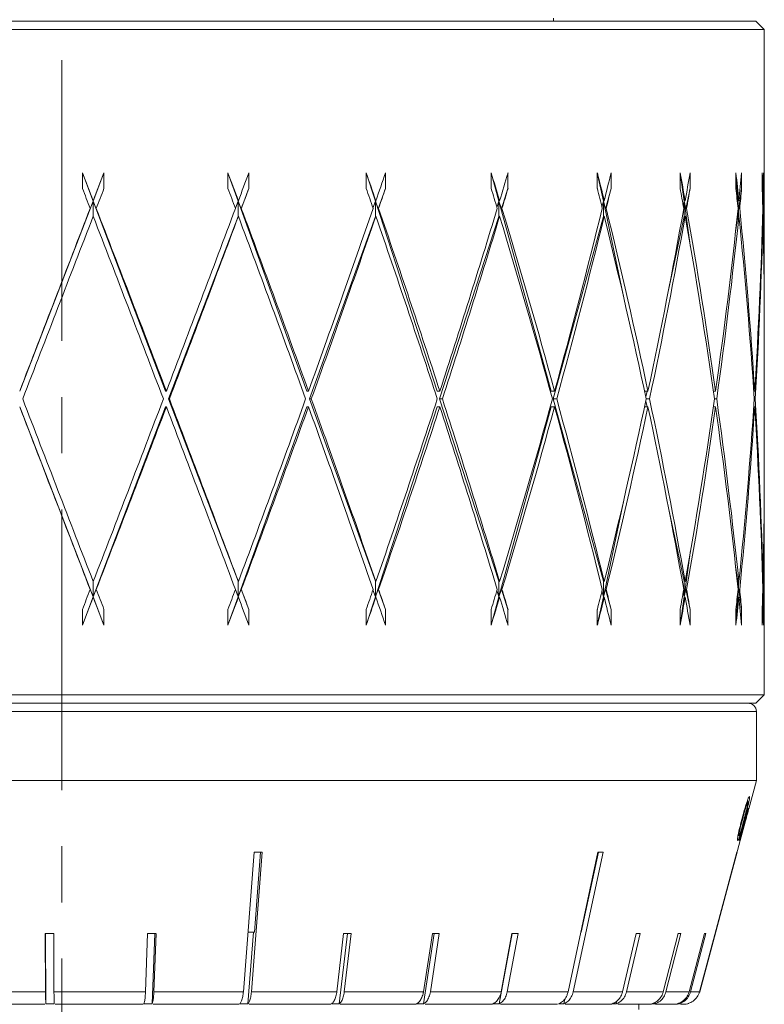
# Model space of a CAD drawing. Header units: inches. Extents: x 0.2 to 15.1, y 0.4 to 10.7.
# Tile 3 of 10: x 3.2 to 4.6, y 4.7 to 6.4. Entities that reach past the tile are written whole.
import ezdxf

# ---------------------------------------------------------------- set-up
doc = ezdxf.new("R2010")
doc.units = ezdxf.units.IN
doc.header["$MEASUREMENT"] = 0
doc.linetypes.add('CENTERX2', pattern=[0.8, 0.5, -0.1, 0.1, -0.1])
doc.layers.add('FORMAT', color=7, linetype='Continuous')

msp = doc.modelspace()

# ---------------------------------------------------------------- linework, layer by layer
at = {"color": 7, "linetype": 'Continuous', "lineweight": 15}
for p, q in [((2.0899, 6.4217), (3.3799, 6.4217)), ((3.3799, 6.4217), (4.5599, 6.4217)), ((4.1999, 6.4217), (4.1999, 6.4267)), ((4.5749, 6.4067), (4.5599, 6.4217)), ((2.0749, 6.4067), (3.3805, 6.4067)), ((3.3805, 6.4067), (4.5749, 6.4067)), ((4.5749, 5.9071), (4.5749, 6.4067)), ((3.3614, 6.1514), (3.3614, 6.1236)), ((3.3804, 6.1013), (3.3614, 6.1514)), ((3.3997, 6.1514), (3.3804, 6.1013)), ((3.3997, 6.1236), (3.3997, 6.1514)), ((3.6203, 6.1514), (3.6203, 6.1236)), ((3.6384, 6.1013), (3.6203, 6.1514)), ((3.6575, 6.1236), (3.6575, 6.1514)), ((3.8664, 6.1514), (3.8664, 6.1236)), ((3.8827, 6.1013), (3.8664, 6.1514)), ((3.9007, 6.1236), (3.9007, 6.1514)), ((4.0888, 6.1514), (4.0888, 6.1236)), ((4.1026, 6.1013), (4.0888, 6.1514)), ((4.1188, 6.1236), (4.1188, 6.1514)), ((4.2778, 6.1514), (4.2778, 6.1236)), ((4.2885, 6.1013), (4.2778, 6.1514)), ((4.3022, 6.1236), (4.3022, 6.1514)), ((4.4252, 6.1514), (4.4252, 6.1236)), ((4.4323, 6.1013), (4.4252, 6.1514)), ((4.4429, 6.1236), (4.4429, 6.1514)), ((4.5245, 6.1514), (4.5245, 6.1236)), ((4.5276, 6.1013), (4.5245, 6.1514)), ((4.5347, 6.1236), (4.5347, 6.1514)), ((4.5713, 6.1514), (4.5713, 6.1236)), ((4.5736, 6.1236), (4.5736, 6.1514)), ((3.6438, 6.0876), (3.6575, 6.1236)), ((3.8877, 6.0876), (3.9007, 6.1236)), ((4.1071, 6.0876), (4.1188, 6.1236)), ((4.2923, 6.0876), (4.3022, 6.1236)), ((4.4352, 6.0876), (4.4429, 6.1236)), ((4.5296, 6.0876), (4.5347, 6.1236)), ((4.5728, 6.1109), (4.5736, 6.1236)), ((3.3804, 6.1013), (3.2502, 5.7627)), ((3.3804, 6.1013), (3.3751, 6.0876)), ((3.3751, 6.088), (3.3751, 6.0876)), ((3.3804, 6.1013), (3.3805, 6.1019)), ((3.3804, 6.1013), (3.3804, 6.0738)), ((3.5094, 5.7627), (3.3804, 6.1013)), ((3.3804, 6.1013), (3.3858, 6.0876)), ((3.3859, 6.088), (3.3858, 6.0876)), ((3.6384, 6.1013), (3.6336, 6.0883)), ((3.6384, 6.1013), (3.6389, 6.1019)), ((3.6384, 6.1013), (3.6384, 6.0735)), ((3.7605, 5.7627), (3.6384, 6.1013)), ((3.6384, 6.1013), (3.6438, 6.0876)), ((3.6442, 6.088), (3.6438, 6.0876)), ((3.8827, 6.1013), (3.8785, 6.0888)), ((3.8827, 6.1013), (3.8836, 6.1019)), ((3.8827, 6.1013), (3.8827, 6.0735)), ((3.9926, 5.7627), (3.8827, 6.1013)), ((3.8827, 6.1013), (3.8877, 6.0876)), ((3.8885, 6.088), (3.8877, 6.0876)), ((4.1026, 6.1013), (4.0992, 6.0895)), ((4.1026, 6.1013), (4.1039, 6.1019)), ((4.1026, 6.1013), (4.1026, 6.0735)), ((4.1955, 5.7627), (4.1026, 6.1013)), ((4.1026, 6.1013), (4.1071, 6.0876)), ((4.1081, 6.088), (4.1071, 6.0876)), ((4.2885, 6.1013), (4.2861, 6.0904)), ((4.2885, 6.1013), (4.2901, 6.1019)), ((4.2885, 6.1013), (4.2885, 6.0735)), ((4.3281, 5.9147), (4.2885, 6.1013)), ((4.2885, 6.1013), (4.2923, 6.0876)), ((4.2935, 6.088), (4.2923, 6.0876)), ((4.4323, 6.1013), (4.4309, 6.0922)), ((4.4323, 6.1013), (4.4342, 6.1019)), ((4.4323, 6.1013), (4.4323, 6.0735)), ((4.4439, 6.0187), (4.4323, 6.1013)), ((4.4323, 6.1013), (4.4352, 6.0876)), ((4.4366, 6.088), (4.4352, 6.0876)), ((4.5276, 6.1013), (4.5274, 6.0968)), ((4.5276, 6.1013), (4.5297, 6.1019)), ((4.5276, 6.1013), (4.5276, 6.0941)), ((4.5276, 6.1013), (4.5296, 6.0876)), ((4.5294, 6.074), (4.5276, 6.1013)), ((4.5312, 6.088), (4.5296, 6.0876)), ((4.5719, 6.1017), (4.5726, 6.1019)), ((4.572, 6.0982), (4.5723, 6.1018)), ((4.5729, 6.088), (4.5723, 6.0878)), ((3.5147, 5.7488), (3.6384, 6.0735)), ((3.6384, 6.0735), (3.6389, 6.0741)), ((3.7656, 5.7488), (3.8827, 6.0735)), ((3.8827, 6.0735), (3.8836, 6.0741)), ((3.9971, 5.7488), (4.1026, 6.0735)), ((4.1026, 6.0735), (4.1039, 6.0741)), ((4.1993, 5.7488), (4.2885, 6.0735)), ((4.2885, 6.0735), (4.2901, 6.0741)), ((4.4044, 5.9425), (4.4323, 6.0735)), ((4.4323, 6.0735), (4.4342, 6.0741)), ((4.5238, 6.0465), (4.5276, 6.0735)), ((4.5276, 6.0819), (4.5276, 6.0735)), ((4.5276, 6.0735), (4.5297, 6.0741)), ((4.5719, 6.0739), (4.5726, 6.0741)), ((4.5749, 5.6183), (4.5749, 5.8793)), ((3.2502, 5.7627), (3.2497, 5.7627)), ((3.5094, 5.7627), (3.5108, 5.7627)), ((3.7605, 5.7627), (3.7637, 5.7627)), ((3.9926, 5.7627), (3.9975, 5.7627)), ((4.1955, 5.7627), (4.2018, 5.7627)), ((4.3619, 5.7627), (4.3679, 5.7627)), ((4.3641, 5.7525), (4.3663, 5.7627)), ((4.4844, 5.7627), (4.4883, 5.7627)), ((4.5561, 5.7627), (4.5579, 5.7627)), ((3.2502, 5.7349), (3.2497, 5.7349)), ((3.2502, 5.7349), (3.3804, 5.3963)), ((3.3804, 5.3963), (3.5094, 5.7349)), ((3.5094, 5.7349), (3.5108, 5.7349)), ((3.6384, 5.4241), (3.5147, 5.7488)), ((3.5147, 5.7488), (3.5161, 5.7488)), ((3.6384, 5.3963), (3.7605, 5.7349)), ((3.7605, 5.7349), (3.7637, 5.7349)), ((3.8827, 5.4241), (3.7656, 5.7488)), ((3.7656, 5.7488), (3.7687, 5.7488)), ((3.8827, 5.3963), (3.9926, 5.7349)), ((3.9926, 5.7349), (3.9975, 5.7349)), ((4.1026, 5.4241), (3.9971, 5.7488)), ((3.9971, 5.7488), (4.002, 5.7488)), ((4.1026, 5.3963), (4.1955, 5.7349)), ((4.1955, 5.7349), (4.2018, 5.7349)), ((4.2885, 5.4241), (4.1993, 5.7488)), ((4.1993, 5.7488), (4.2056, 5.7488)), ((4.3619, 5.7349), (4.3679, 5.7349)), ((4.3663, 5.7349), (4.3641, 5.7451)), ((4.3649, 5.7488), (4.3708, 5.7488)), ((4.4844, 5.7349), (4.4883, 5.7349)), ((4.4864, 5.7488), (4.4903, 5.7488)), ((4.5561, 5.7349), (4.5579, 5.7349)), ((4.557, 5.7488), (4.5588, 5.7488)), ((4.2885, 5.3963), (4.3281, 5.5829)), ((4.5749, 5.222), (4.5749, 5.5905)), ((4.4323, 5.4241), (4.4044, 5.5551)), ((4.4323, 5.3963), (4.4439, 5.4789)), ((4.5276, 5.4241), (4.5238, 5.4511)), ((3.3804, 5.4238), (3.3804, 5.3963)), ((3.6384, 5.4241), (3.6384, 5.3963)), ((3.6389, 5.4235), (3.6384, 5.4241)), ((3.8827, 5.4241), (3.8827, 5.3963)), ((3.8836, 5.4235), (3.8827, 5.4241)), ((4.1026, 5.4241), (4.1026, 5.3963)), ((4.1039, 5.4235), (4.1026, 5.4241)), ((4.2885, 5.4241), (4.2885, 5.3963)), ((4.2901, 5.4235), (4.2885, 5.4241)), ((4.4323, 5.4241), (4.4323, 5.3963)), ((4.4342, 5.4235), (4.4323, 5.4241)), ((4.5276, 5.4241), (4.5276, 5.4157)), ((4.5297, 5.4235), (4.5276, 5.4241)), ((4.5276, 5.3963), (4.5294, 5.4236)), ((4.5726, 5.4235), (4.5719, 5.4237)), ((3.3751, 5.41), (3.3804, 5.3963)), ((3.3751, 5.41), (3.3751, 5.4096)), ((3.3858, 5.41), (3.3804, 5.3963)), ((3.3858, 5.41), (3.3859, 5.4096)), ((3.6336, 5.4093), (3.6384, 5.3963)), ((3.6438, 5.41), (3.6384, 5.3963)), ((3.6438, 5.41), (3.6442, 5.4096)), ((3.6575, 5.374), (3.6438, 5.41)), ((3.8785, 5.4088), (3.8827, 5.3963)), ((3.8877, 5.41), (3.8827, 5.3963)), ((3.9007, 5.374), (3.8877, 5.41)), ((3.8877, 5.41), (3.8885, 5.4096)), ((4.0992, 5.4081), (4.1026, 5.3963)), ((4.1071, 5.41), (4.1026, 5.3963)), ((4.1188, 5.374), (4.1071, 5.41)), ((4.1071, 5.41), (4.1081, 5.4096)), ((4.2861, 5.4072), (4.2885, 5.3963)), ((4.2923, 5.41), (4.2885, 5.3963)), ((4.2923, 5.41), (4.2935, 5.4096)), ((4.3022, 5.374), (4.2923, 5.41)), ((4.4309, 5.4055), (4.4323, 5.3963)), ((4.4352, 5.41), (4.4323, 5.3963)), ((4.4429, 5.374), (4.4352, 5.41)), ((4.4352, 5.41), (4.4366, 5.4096)), ((4.5296, 5.41), (4.5276, 5.3963)), ((4.5276, 5.4035), (4.5276, 5.3963)), ((4.5296, 5.41), (4.5312, 5.4096)), ((4.5347, 5.374), (4.5296, 5.41)), ((4.5723, 5.4098), (4.5729, 5.4096)), ((3.3614, 5.3462), (3.3804, 5.3963)), ((3.3805, 5.3957), (3.3804, 5.3963)), ((3.3804, 5.3963), (3.3997, 5.3462)), ((3.6203, 5.3462), (3.6384, 5.3963)), ((3.6389, 5.3957), (3.6384, 5.3963)), ((3.8664, 5.3462), (3.8827, 5.3963)), ((3.8836, 5.3957), (3.8827, 5.3963)), ((4.0888, 5.3462), (4.1026, 5.3963)), ((4.1039, 5.3957), (4.1026, 5.3963)), ((4.2778, 5.3462), (4.2885, 5.3963)), ((4.2901, 5.3957), (4.2885, 5.3963)), ((4.4252, 5.3462), (4.4323, 5.3963)), ((4.4342, 5.3957), (4.4323, 5.3963)), ((4.5245, 5.3462), (4.5276, 5.3963)), ((4.5274, 5.4008), (4.5276, 5.3963)), ((4.5297, 5.3957), (4.5276, 5.3963)), ((4.5726, 5.3957), (4.5719, 5.3959)), ((4.5723, 5.3958), (4.572, 5.3994)), ((4.5736, 5.374), (4.5728, 5.3867)), ((3.3614, 5.374), (3.3614, 5.3462)), ((3.3997, 5.3462), (3.3997, 5.374)), ((3.6203, 5.374), (3.6203, 5.3462)), ((3.6575, 5.3462), (3.6575, 5.374)), ((3.8664, 5.374), (3.8664, 5.3462)), ((3.9007, 5.3462), (3.9007, 5.374)), ((4.0888, 5.374), (4.0888, 5.3462)), ((4.1188, 5.3462), (4.1188, 5.374)), ((4.2778, 5.374), (4.2778, 5.3462)), ((4.3022, 5.3462), (4.3022, 5.374)), ((4.4252, 5.374), (4.4252, 5.3462)), ((4.4429, 5.3462), (4.4429, 5.374)), ((4.5245, 5.374), (4.5245, 5.3462)), ((4.5347, 5.3462), (4.5347, 5.374)), ((4.5713, 5.374), (4.5713, 5.3462)), ((4.5736, 5.3462), (4.5736, 5.374)), ((2.0749, 5.222), (3.3805, 5.222)), ((3.3805, 5.222), (4.5749, 5.222)), ((4.5599, 5.207), (4.5749, 5.222)), ((2.0889, 5.192), (4.5607, 5.192)), ((2.0899, 5.207), (3.3799, 5.207)), ((3.3799, 5.207), (4.5599, 5.207)), ((4.5607, 5.192), (4.5609, 5.192)), ((4.5609, 5.0695), (4.5609, 5.192)), ((2.0889, 5.0695), (4.5607, 5.0695)), ((4.5473, 5.0187), (4.5609, 5.0695)), ((4.5607, 5.0695), (4.5609, 5.0695)), ((4.5437, 5.0105), (4.5461, 5.0193)), ((4.5415, 4.9987), (4.5318, 4.9626)), ((4.5417, 4.9977), (4.5323, 4.9627)), ((4.5432, 5.0106), (4.5437, 5.0105)), ((4.5309, 4.9627), (4.5386, 4.9916)), ((4.5407, 4.9949), (4.532, 4.9626)), ((4.5381, 4.9917), (4.5386, 4.9916)), ((4.5404, 4.9949), (4.5407, 4.9949)), ((4.46, 4.693), (4.5323, 4.9627)), ((4.5289, 4.9715), (4.5299, 4.9713)), ((4.5304, 4.9629), (4.5309, 4.9627)), ((4.5318, 4.9627), (4.532, 4.9626)), ((3.6478, 4.693), (3.6672, 4.9416)), ((3.6815, 4.9416), (3.6621, 4.693)), ((3.6674, 4.7993), (3.6785, 4.9416)), ((4.2258, 4.693), (4.2789, 4.9416)), ((4.288, 4.9416), (4.2348, 4.693)), ((4.2493, 4.7993), (4.2797, 4.9416)), ((4.4596, 4.693), (4.5262, 4.9416)), ((4.5265, 4.9416), (4.4599, 4.693)), ((3.2957, 4.693), (3.2952, 4.7967)), ((3.2955, 4.7967), (3.2961, 4.6718)), ((3.3102, 4.7967), (3.3107, 4.693)), ((3.4736, 4.693), (3.4774, 4.7967)), ((3.4855, 4.6718), (3.4901, 4.7967)), ((3.4923, 4.7967), (3.4884, 4.693)), ((3.656, 4.6718), (3.6659, 4.7993)), ((3.6674, 4.7993), (3.6561, 4.7993)), ((3.8141, 4.693), (3.8262, 4.7967)), ((3.8183, 4.6718), (3.8329, 4.7967)), ((3.8397, 4.7967), (3.8275, 4.693)), ((3.9683, 4.693), (3.9842, 4.7967)), ((3.9685, 4.6718), (3.9876, 4.7967)), ((3.9965, 4.7967), (3.9806, 4.693)), ((4.1028, 4.6718), (4.126, 4.7967)), ((4.1066, 4.693), (4.1259, 4.7967)), ((4.1367, 4.7967), (4.1175, 4.693)), ((4.2493, 4.7993), (4.2485, 4.7993)), ((4.3227, 4.693), (4.3472, 4.7967)), ((4.3543, 4.7967), (4.3298, 4.693)), ((4.3951, 4.693), (4.4214, 4.7967)), ((4.4263, 4.7967), (4.4, 4.693)), ((4.4411, 4.693), (4.4685, 4.7967)), ((4.4711, 4.7967), (4.4437, 4.693)), ((3.1333, 4.693), (3.2957, 4.693)), ((3.3107, 4.693), (3.4736, 4.693)), ((3.4884, 4.693), (3.6478, 4.693)), ((3.6621, 4.693), (3.8141, 4.693)), ((3.8275, 4.693), (3.9683, 4.693)), ((3.9806, 4.693), (4.1066, 4.693)), ((4.1175, 4.693), (4.2258, 4.693)), ((4.2348, 4.693), (4.3227, 4.693)), ((4.3298, 4.693), (4.3951, 4.693)), ((4.4, 4.693), (4.4411, 4.693)), ((4.4437, 4.693), (4.4596, 4.693)), ((4.4598, 4.6922), (4.46, 4.693)), ((4.4599, 4.693), (4.46, 4.693)), ((3.1383, 4.6707), (3.2945, 4.6707)), ((3.2961, 4.6718), (3.3111, 4.6718)), ((3.3127, 4.6707), (3.4692, 4.6707)), ((3.4707, 4.6718), (3.4855, 4.6718)), ((3.4874, 4.6707), (3.6405, 4.6707)), ((3.6416, 4.6718), (3.656, 4.6718)), ((3.6582, 4.6707), (3.8034, 4.6707)), ((3.8048, 4.6718), (3.8183, 4.6718)), ((3.8201, 4.6707), (3.9552, 4.6707)), ((3.9561, 4.6718), (3.9685, 4.6718)), ((3.9712, 4.6707), (4.0914, 4.6707)), ((4.092, 4.6718), (4.1028, 4.6718)), ((4.1054, 4.6707), (4.2072, 4.6707)), ((4.2089, 4.6718), (4.2179, 4.6718)), ((4.2179, 4.6718), (4.2197, 4.6799)), ((4.2205, 4.6707), (4.3038, 4.6707)), ((4.304, 4.6718), (4.3111, 4.6718)), ((4.3111, 4.6718), (4.3121, 4.676)), ((4.3144, 4.6707), (4.3744, 4.6707)), ((4.3518, 4.6613), (4.3518, 4.6707)), ((4.3751, 4.6718), (4.38, 4.6718)), ((4.38, 4.6718), (4.3807, 4.6745)), ((4.3816, 4.6707), (4.4204, 4.6707)), ((4.4202, 4.6718), (4.4229, 4.6718)), ((4.4258, 4.6707), (4.4308, 4.6707)), ((4.4308, 4.6707), (4.431, 4.6707)), ((4.4385, 4.6718), (4.4387, 4.6718))]:
    msp.add_line(p, q, dxfattribs=at)
at = {"color": 7, "linetype": 'Continuous', "lineweight": 15, "flags": 128}
for points in [[(4.5456, 5.0194), (4.5322, 4.9694), (4.5304, 4.9628)], [(4.431, 4.6707), (4.4359, 4.6711), (4.4407, 4.6723)]]:
    msp.add_lwpolyline(points, dxfattribs=at)
at = {"color": 7, "linetype": 'Continuous', "lineweight": 15}
msp.add_arc((4.5459, 5.192), 0.015, 0, 90, dxfattribs=at)
for centre, major_axis, ratio, start_param, end_param in [((3.3249, 5.7627), (-1.2394, 3.2445), 0.049998, 4.798011, 4.813363), ((3.3249, 5.7627), (1.2483, 3.245), 0.020189, 1.45849, 1.473843), ((3.3249, 5.7627), (-1.1885, 3.242), 0.119428, 4.773354, 4.788706), ((3.3249, 5.7627), (1.2394, 3.2445), 0.049998, 4.836206, 4.851559), ((3.3249, 5.7627), (-1.0939, 3.2386), 0.186773, 4.754107, 4.769459), ((3.3249, 5.7627), (1.1885, 3.242), 0.119428, 4.860864, 4.876216), ((3.3249, 5.7627), (-0.9528, 3.2363), 0.250028, 4.743634, 4.758986), ((3.3249, 5.7627), (1.0939, 3.2386), 0.186773, 4.880111, 4.895463), ((3.3249, 5.7627), (-0.7622, 3.2367), 0.306097, 4.745151, 4.760503), ((3.3249, 5.7627), (0.9528, 3.2363), 0.250028, 4.890584, 4.905936), ((3.3249, 5.7627), (-0.522, 3.2399), 0.350567, 4.76069, 4.776042), ((3.3249, 5.7627), (0.7622, 3.2367), 0.306097, 4.889067, 4.904419), ((3.3249, 5.7627), (-0.2396, 3.2438), 0.378208, 4.789184, 4.804537), ((3.3249, 5.7627), (0.522, 3.2399), 0.350567, 4.873528, 4.88888), ((3.3249, 5.7627), (0.0653, 3.245), 0.384686, 4.824849, 4.840202), ((3.3249, 5.7627), (0.2396, 3.2438), 0.378208, 4.845033, 4.860386), ((3.3249, 5.7349), (-1.2394, 3.2445), 0.049998, 4.802321, 4.813363), ((3.3249, 5.7349), (1.2483, 3.245), 0.020189, 1.45849, 1.469533), ((3.3249, 5.7349), (-1.1885, 3.242), 0.119428, 4.777664, 4.788706), ((3.3249, 5.7349), (1.2394, 3.2445), 0.049998, 4.840517, 4.851559), ((3.3249, 5.7349), (-1.0939, 3.2386), 0.186773, 4.758417, 4.769459), ((3.3249, 5.7349), (1.1885, 3.242), 0.119428, 4.865174, 4.876216), ((3.3249, 5.7349), (-0.9528, 3.2363), 0.250028, 4.747944, 4.758986), ((3.3249, 5.7349), (1.0939, 3.2386), 0.186773, 4.884421, 4.895463), ((3.3249, 5.7349), (-0.7622, 3.2367), 0.306097, 4.749461, 4.760503), ((3.3249, 5.7349), (0.9528, 3.2363), 0.250028, 4.894894, 4.905936), ((3.3249, 5.7349), (-0.522, 3.2399), 0.350567, 4.765, 4.776042), ((3.3249, 5.7349), (0.7622, 3.2367), 0.306097, 4.893377, 4.904419), ((3.3249, 5.7349), (-0.2396, 3.2438), 0.378208, 4.793494, 4.804537), ((3.3249, 5.7349), (0.522, 3.2399), 0.350567, 4.877838, 4.88888), ((3.3249, 5.7349), (0.0653, 3.245), 0.384686, 4.829159, 4.840202), ((3.3249, 5.7349), (0.2396, 3.2438), 0.378208, 4.849343, 4.860386), ((3.3249, 5.7627), (1.2483, 3.245), 0.020189, 1.478153, 1.578563), ((3.3249, 5.7627), (-1.2394, 3.2445), 0.049998, 4.693291, 4.793701), ((3.3249, 5.7627), (1.2394, 3.2445), 0.049998, 4.731487, 4.831896), ((3.3249, 5.7627), (-1.1885, 3.242), 0.119428, 4.668634, 4.769043), ((3.3249, 5.7627), (1.1885, 3.242), 0.119428, 4.756144, 4.856554), ((3.3249, 5.7627), (-1.0939, 3.2386), 0.186773, 4.649387, 4.749797), ((3.3249, 5.7627), (1.0939, 3.2386), 0.186773, 4.775391, 4.875801), ((3.3249, 5.7627), (-0.9528, 3.2363), 0.250028, 4.638914, 4.739324), ((3.3249, 5.7627), (0.9528, 3.2363), 0.250028, 4.785864, 4.886274), ((3.3249, 5.7627), (-0.7622, 3.2367), 0.306097, 4.640431, 4.740841), ((3.3249, 5.7627), (0.7622, 3.2367), 0.306097, 4.784347, 4.884757), ((3.3249, 5.7627), (-0.522, 3.2399), 0.350567, 4.65597, 4.756379), ((3.3249, 5.7627), (0.522, 3.2399), 0.350567, 4.768808, 4.869218), ((3.3249, 5.7627), (-0.2396, 3.2438), 0.378208, 4.684464, 4.784874), ((3.3249, 5.7627), (0.2396, 3.2438), 0.378208, 4.740314, 4.840723), ((3.3249, 5.7627), (0.0653, 3.245), 0.384686, 4.760358, 4.820539), ((3.3249, 5.7349), (1.2483, 3.245), 0.020189, 1.473843, 1.574276), ((3.3249, 5.7349), (-1.2394, 3.2445), 0.049998, 4.697578, 4.798011), ((3.3249, 5.7349), (1.2394, 3.2445), 0.049998, 4.735773, 4.836206), ((3.3249, 5.7349), (-1.1885, 3.242), 0.119428, 4.67292, 4.773354), ((3.3249, 5.7349), (1.1885, 3.242), 0.119428, 4.760431, 4.860864), ((3.3249, 5.7349), (-1.0939, 3.2386), 0.186773, 4.653673, 4.754107), ((3.3249, 5.7349), (1.0939, 3.2386), 0.186773, 4.779678, 4.880111), ((3.3249, 5.7349), (-0.9528, 3.2363), 0.250028, 4.643201, 4.743634), ((3.3249, 5.7349), (0.9528, 3.2363), 0.250028, 4.79015, 4.890584), ((3.3249, 5.7349), (-0.7622, 3.2367), 0.306097, 4.644717, 4.745151), ((3.3249, 5.7349), (0.7622, 3.2367), 0.306097, 4.788634, 4.889067), ((3.3249, 5.7349), (-0.522, 3.2399), 0.350567, 4.660256, 4.76069), ((3.3249, 5.7349), (0.522, 3.2399), 0.350567, 4.773095, 4.873528), ((3.3249, 5.7349), (-0.2396, 3.2438), 0.378208, 4.688751, 4.789184), ((3.3249, 5.7349), (0.2396, 3.2438), 0.378208, 4.7446, 4.845033), ((3.3249, 5.7349), (0.0653, 3.245), 0.384686, 4.764649, 4.824849), ((3.3249, 5.7349), (-1.2483, 3.245), 0.020189, 1.56303, 1.66344), ((3.3249, 5.7627), (-1.2483, 3.245), 0.020189, 1.567317, 1.66775), ((3.3249, 5.7627), (1.2394, 3.2445), 0.049998, 4.626767, 4.7272), ((3.3249, 5.7349), (1.2394, 3.2445), 0.049998, 4.631077, 4.731487), ((3.3249, 5.7349), (-1.2394, 3.2445), 0.049998, 4.592882, 4.693291), ((3.3249, 5.7627), (-1.2394, 3.2445), 0.049998, 4.588572, 4.689005), ((3.3249, 5.7627), (1.1885, 3.242), 0.119428, 4.651424, 4.751858), ((3.3249, 5.7349), (1.1885, 3.242), 0.119428, 4.655735, 4.756144), ((3.3249, 5.7349), (-1.1885, 3.242), 0.119428, 4.568224, 4.668634), ((3.3249, 5.7627), (-1.1885, 3.242), 0.119428, 4.563914, 4.664347), ((3.3249, 5.7627), (1.0939, 3.2386), 0.186773, 4.670671, 4.771104), ((3.3249, 5.7349), (1.0939, 3.2386), 0.186773, 4.674981, 4.775391), ((3.3249, 5.7349), (-1.0939, 3.2386), 0.186773, 4.548977, 4.649387), ((3.3249, 5.7627), (-1.0939, 3.2386), 0.186773, 4.544667, 4.6451), ((3.3249, 5.7627), (0.9528, 3.2363), 0.250028, 4.681144, 4.781577), ((3.3249, 5.7349), (0.9528, 3.2363), 0.250028, 4.685454, 4.785864), ((3.3249, 5.7349), (-0.9528, 3.2363), 0.250028, 4.538504, 4.638914), ((3.3249, 5.7627), (-0.9528, 3.2363), 0.250028, 4.534194, 4.634627), ((3.3249, 5.7627), (0.7622, 3.2367), 0.306097, 4.679627, 4.780061), ((3.3249, 5.7349), (0.7622, 3.2367), 0.306097, 4.683937, 4.784347), ((3.3249, 5.7349), (-0.7622, 3.2367), 0.306097, 4.540021, 4.640431), ((3.3249, 5.7627), (-0.7622, 3.2367), 0.306097, 4.535711, 4.636144), ((3.3249, 5.7627), (0.522, 3.2399), 0.350567, 4.664088, 4.764522), ((3.3249, 5.7349), (0.522, 3.2399), 0.350567, 4.668398, 4.768808), ((3.3249, 5.7349), (-0.522, 3.2399), 0.350567, 4.55556, 4.65597), ((3.3249, 5.7627), (-0.522, 3.2399), 0.350567, 4.55125, 4.651683), ((3.3249, 5.7627), (0.2396, 3.2438), 0.378208, 4.635594, 4.736027), ((3.3249, 5.7349), (0.2396, 3.2438), 0.378208, 4.639904, 4.740314), ((3.3249, 5.7349), (-0.2396, 3.2438), 0.378208, 4.584055, 4.684464), ((3.3249, 5.7627), (-0.2396, 3.2438), 0.378208, 4.579745, 4.680178), ((3.3249, 5.7627), (-0.0653, 3.245), 0.384686, 4.599929, 4.660129), ((3.3249, 5.7349), (-0.0653, 3.245), 0.384686, 4.604239, 4.66442), ((3.3249, 5.7627), (1.2394, 3.2445), 0.049998, 4.611415, 4.622457), ((3.3249, 5.7627), (-1.2483, 3.245), 0.020189, 1.67206, 1.683102), ((3.3249, 5.7627), (1.1885, 3.242), 0.119428, 4.636072, 4.647114), ((3.3249, 5.7627), (-1.2394, 3.2445), 0.049998, 4.573219, 4.584261), ((3.3249, 5.7627), (1.0939, 3.2386), 0.186773, 4.655319, 4.666361), ((3.3249, 5.7627), (-1.1885, 3.242), 0.119428, 4.548562, 4.559604), ((3.3249, 5.7627), (0.9528, 3.2363), 0.250028, 4.665792, 4.676834), ((3.3249, 5.7627), (-1.0939, 3.2386), 0.186773, 4.529315, 4.540357), ((3.3249, 5.7627), (0.7622, 3.2367), 0.306097, 4.664275, 4.675317), ((3.3249, 5.7627), (-0.9528, 3.2363), 0.250028, 4.518842, 4.529884), ((3.3249, 5.7627), (0.522, 3.2399), 0.350567, 4.648736, 4.659778), ((3.3249, 5.7627), (-0.7622, 3.2367), 0.306097, 4.520359, 4.531401), ((3.3249, 5.7627), (0.2396, 3.2438), 0.378208, 4.620241, 4.631284), ((3.3249, 5.7627), (-0.522, 3.2399), 0.350567, 4.535898, 4.54694), ((3.3249, 5.7627), (-0.0653, 3.245), 0.384686, 4.584576, 4.595619), ((3.3249, 5.7627), (-0.2396, 3.2438), 0.378208, 4.564392, 4.575435), ((3.3249, 5.7349), (1.2394, 3.2445), 0.049998, 4.611415, 4.626767), ((3.3249, 5.7349), (-1.2483, 3.245), 0.020189, 1.66775, 1.683102), ((3.3249, 5.7349), (1.1885, 3.242), 0.119428, 4.636072, 4.651424), ((3.3249, 5.7349), (-1.2394, 3.2445), 0.049998, 4.573219, 4.588572), ((3.3249, 5.7349), (1.0939, 3.2386), 0.186773, 4.655319, 4.670671), ((3.3249, 5.7349), (-1.1885, 3.242), 0.119428, 4.548562, 4.563914), ((3.3249, 5.7349), (0.9528, 3.2363), 0.250028, 4.665792, 4.681144), ((3.3249, 5.7349), (-1.0939, 3.2386), 0.186773, 4.529315, 4.544667), ((3.3249, 5.7349), (0.7622, 3.2367), 0.306097, 4.664275, 4.679627), ((3.3249, 5.7349), (-0.9528, 3.2363), 0.250028, 4.518842, 4.534194), ((3.3249, 5.7349), (0.522, 3.2399), 0.350567, 4.648736, 4.664088), ((3.3249, 5.7349), (-0.7622, 3.2367), 0.306097, 4.520359, 4.535711), ((3.3249, 5.7349), (0.2396, 3.2438), 0.378208, 4.620241, 4.635594), ((3.3249, 5.7349), (-0.522, 3.2399), 0.350567, 4.535898, 4.55125), ((3.3249, 5.7349), (-0.0653, 3.245), 0.384686, 4.584576, 4.599929), ((3.3249, 5.7349), (-0.2396, 3.2438), 0.378208, 4.564392, 4.579745), ((3.2304, 5.3721), (1.3171, -0.3529), 0.004764, 6.231152, 6.238975), ((3.2315, 5.3112), (1.3008, -0.3485), 0.004764, 6.230721, 6.238643), ((3.2315, 5.3112), (1.3008, -0.3485), 0.004764, 6.256858, 6.264777), ((3.2979, 5.2885), (1.2913, -0.1082), 0.255247, 5.023736, 5.035352), ((3.2508, 5.2885), (1.2927, -0.2839), 0.154242, 5.665054, 5.67667), ((3.232, 5.2885), (1.2947, -0.3469), 0.004764, 6.259597, 6.271213), ((3.3266, 5.1324), (1.2496, 0.0069), 0.268585, 4.685742, 4.697746), ((3.3125, 5.1324), (1.2496, -0.0498), 0.265671, 4.855302, 4.867306), ((3.2856, 5.1324), (1.2497, -0.1559), 0.237922, 5.189201, 5.201204), ((3.2734, 5.1324), (1.2499, -0.2018), 0.214608, 5.351455, 5.363458), ((3.2625, 5.1324), (1.2504, -0.2417), 0.186362, 5.509973, 5.521976), ((3.2455, 5.1324), (1.2516, -0.3007), 0.119225, 5.816548, 5.828552), ((3.2399, 5.1324), (1.2522, -0.3195), 0.082164, 5.96568, 5.977684), ((3.2363, 5.1324), (1.2527, -0.3312), 0.043796, 6.113022, 6.125026)]:
    msp.add_ellipse(centre, major_axis=major_axis, ratio=ratio, start_param=start_param, end_param=end_param, dxfattribs=at)
for points, knots in [([(4.5486, 5.0407), (4.5482, 5.0405), (4.5476, 5.0401), (4.5458, 5.0359), (4.5436, 5.0296), (4.54, 5.0181), (4.5373, 5.0082), (4.5357, 5.002)], [0, 0, 0, 0, 0.187258, 0.311789, 0.436147, 0.647988, 1, 1, 1, 1]), ([(4.5399, 5.0011), (4.5411, 5.0055), (4.5435, 5.0144), (4.5462, 5.0254), (4.5481, 5.0338), (4.5489, 5.0385), (4.5489, 5.0405), (4.5487, 5.0407), (4.5486, 5.0407)], [0, 0, 0, 0, 0.251878, 0.505822, 0.643422, 0.782894, 0.928049, 1, 1, 1, 1]), ([(4.5367, 5.0018), (4.5373, 5.004), (4.5384, 5.0083), (4.5406, 5.016), (4.5424, 5.0224), (4.5436, 5.026), (4.5438, 5.0267)], [0, 0, 0, 0, 0.251314, 0.502807, 0.910506, 1, 1, 1, 1]), ([(4.5462, 5.0318), (4.5463, 5.0316), (4.5464, 5.0313), (4.5461, 5.0286), (4.5452, 5.0242), (4.5428, 5.0148), (4.5407, 5.0069), (4.5392, 5.0013)], [0, 0, 0, 0, 0.117803, 0.236622, 0.374631, 0.55506, 1, 1, 1, 1]), ([(4.547, 5.0202), (4.5469, 5.0201), (4.5467, 5.0199), (4.5459, 5.0176), (4.5449, 5.0144), (4.5441, 5.0116), (4.5437, 5.0105)], [0, 0, 0, 0, 0.252852, 0.507579, 0.792095, 1, 1, 1, 1]), ([(4.5438, 5.0267), (4.5441, 5.0275), (4.5447, 5.0293), (4.5456, 5.0313), (4.546, 5.0318), (4.5461, 5.0318), (4.5462, 5.0318)], [0, 0, 0, 0, 0.251747, 0.603809, 0.939975, 1, 1, 1, 1]), ([(4.5446, 5.0097), (4.5451, 5.0114), (4.5459, 5.0146), (4.5467, 5.018), (4.5471, 5.0199), (4.547, 5.0201), (4.547, 5.0202)], [0, 0, 0, 0, 0.283488, 0.518025, 0.752781, 1, 1, 1, 1]), ([(4.5477, 5.0202), (4.5476, 5.0201), (4.5475, 5.0198), (4.5467, 5.0171), (4.5456, 5.0134), (4.5448, 5.0105), (4.5446, 5.0097)], [0, 0, 0, 0, 0.252932, 0.507713, 0.860562, 1, 1, 1, 1]), ([(4.5449, 5.0098), (4.5453, 5.0112), (4.5461, 5.0142), (4.547, 5.0176), (4.5476, 5.0199), (4.5476, 5.0201), (4.5477, 5.0202)], [0, 0, 0, 0, 0.220443, 0.460472, 0.682022, 1, 1, 1, 1]), ([(4.5275, 4.9623), (4.5279, 4.9626), (4.5285, 4.9629), (4.5301, 4.9671), (4.5321, 4.9732), (4.5355, 4.9847), (4.5382, 4.9947), (4.5399, 5.0011)], [0, 0, 0, 0, 0.186087, 0.308348, 0.430352, 0.633476, 1, 1, 1, 1]), ([(4.5357, 5.002), (4.5349, 4.9992), (4.5334, 4.9937), (4.5309, 4.9838), (4.529, 4.9756), (4.5281, 4.971), (4.5279, 4.9701)], [0, 0, 0, 0, 0.251286, 0.502894, 0.906403, 1, 1, 1, 1]), ([(4.5299, 4.9713), (4.5298, 4.9714), (4.5296, 4.9718), (4.53, 4.9744), (4.5308, 4.9787), (4.5331, 4.9883), (4.5352, 4.9962), (4.5367, 5.0018)], [0, 0, 0, 0, 0.115173, 0.231267, 0.371208, 0.548872, 1, 1, 1, 1]), ([(4.5392, 5.0013), (4.5384, 4.9981), (4.5367, 4.992), (4.5345, 4.9839), (4.5325, 4.9773), (4.5312, 4.9735), (4.5303, 4.9715), (4.53, 4.9713), (4.5299, 4.9713)], [0, 0, 0, 0, 0.251645, 0.491431, 0.645666, 0.801776, 0.907371, 1, 1, 1, 1]), ([(4.5386, 4.9916), (4.5393, 4.9938), (4.5405, 4.9984), (4.5421, 5.0043), (4.5433, 5.0083), (4.5441, 5.0104), (4.5444, 5.0112), (4.5445, 5.0113), (4.5445, 5.0113)], [0, 0, 0, 0, 0.252642, 0.50765, 0.653676, 0.799915, 0.951665, 1, 1, 1, 1]), ([(4.5425, 5.0017), (4.5422, 5.0005), (4.5416, 4.9982), (4.5409, 4.9959), (4.5407, 4.9949)], [0, 0, 0, 0, 0.559794, 1, 1, 1, 1]), ([(4.5445, 5.0113), (4.5445, 5.0112), (4.5446, 5.011), (4.5442, 5.0094), (4.5437, 5.0072), (4.5427, 5.0035), (4.5419, 5.0005), (4.5415, 4.9987)], [0, 0, 0, 0, 0.237335, 0.368027, 0.498742, 0.70343, 1, 1, 1, 1]), ([(4.5453, 5.0113), (4.5452, 5.0111), (4.5452, 5.0109), (4.5447, 5.0091), (4.5441, 5.007), (4.5431, 5.0031), (4.5423, 5), (4.5417, 4.9977)], [0, 0, 0, 0, 0.220272, 0.37728, 0.508587, 0.639526, 1, 1, 1, 1]), ([(4.5425, 5.0017), (4.5426, 5.002), (4.543, 5.0036), (4.5438, 5.0065), (4.5446, 5.0093), (4.5452, 5.011), (4.5452, 5.0112), (4.5453, 5.0113)], [0, 0, 0, 0, 0.052522, 0.298151, 0.545325, 0.78444, 1, 1, 1, 1]), ([(4.5279, 4.9701), (4.5277, 4.9689), (4.5272, 4.9661), (4.527, 4.963), (4.5273, 4.9626), (4.5275, 4.9623)], [0, 0, 0, 0, 0.252202, 0.59627, 1, 1, 1, 1]), ([(3.2961, 4.6718), (3.2961, 4.6724), (3.296, 4.6741), (3.2959, 4.6794), (3.2958, 4.6865), (3.2957, 4.6913), (3.2957, 4.693)], [0, 0, 0, 0, 0.1897469, 0.5118277, 0.8339045, 1, 1, 1, 1]), ([(3.3107, 4.693), (3.3107, 4.6913), (3.3108, 4.6865), (3.3108, 4.6794), (3.311, 4.6741), (3.3111, 4.6724), (3.3111, 4.6718)], [0, 0, 0, 0, 0.166096, 0.488172, 0.810253, 1, 1, 1, 1]), ([(3.4707, 4.6718), (3.4711, 4.6729), (3.472, 4.6753), (3.473, 4.6825), (3.4734, 4.689), (3.4736, 4.6926), (3.4736, 4.693)], [0, 0, 0, 0, 0.317008, 0.639394, 0.961773, 1, 1, 1, 1]), ([(3.4884, 4.693), (3.4883, 4.6898), (3.488, 4.6834), (3.4869, 4.6761), (3.4861, 4.6728), (3.4856, 4.6718), (3.4855, 4.6718)], [0, 0, 0, 0, 0.3221396, 0.6445362, 0.9669375, 1, 1, 1, 1]), ([(3.6416, 4.6718), (3.6421, 4.6722), (3.6434, 4.6737), (3.6454, 4.6784), (3.6471, 4.6856), (3.6476, 4.6909), (3.6478, 4.693)], [0, 0, 0, 0, 0.14472, 0.466821, 0.788916, 1, 1, 1, 1]), ([(3.6621, 4.693), (3.6618, 4.6898), (3.6611, 4.6834), (3.659, 4.6761), (3.6571, 4.6728), (3.6561, 4.6718), (3.656, 4.6718)], [0, 0, 0, 0, 0.32214, 0.644536, 0.966938, 1, 1, 1, 1]), ([(3.8048, 4.6718), (3.8062, 4.6729), (3.8089, 4.6753), (3.8121, 4.6825), (3.8136, 4.689), (3.814, 4.6926), (3.8141, 4.693)], [0, 0, 0, 0, 0.31698, 0.639366, 0.961746, 1, 1, 1, 1]), ([(3.8275, 4.693), (3.827, 4.6898), (3.826, 4.6834), (3.8228, 4.6761), (3.82, 4.6728), (3.8184, 4.6718), (3.8183, 4.6718)], [0, 0, 0, 0, 0.32214, 0.644536, 0.966938, 1, 1, 1, 1]), ([(3.9561, 4.6718), (3.9579, 4.6729), (3.9615, 4.6753), (3.9657, 4.6825), (3.9676, 4.689), (3.9682, 4.6926), (3.9683, 4.693)], [0, 0, 0, 0, 0.316952, 0.639338, 0.961717, 1, 1, 1, 1]), ([(3.9806, 4.693), (3.9799, 4.6898), (3.9785, 4.6834), (3.9743, 4.6761), (3.9707, 4.6728), (3.9686, 4.6718), (3.9685, 4.6718)], [0, 0, 0, 0, 0.32214, 0.644536, 0.966938, 1, 1, 1, 1]), ([(4.092, 4.6718), (4.0941, 4.6729), (4.0985, 4.6753), (4.1036, 4.6825), (4.1059, 4.689), (4.1066, 4.6926), (4.1066, 4.693)], [0, 0, 0, 0, 0.316907, 0.639293, 0.961672, 1, 1, 1, 1]), ([(4.1175, 4.693), (4.1166, 4.6898), (4.115, 4.6834), (4.1099, 4.6761), (4.1055, 4.6728), (4.103, 4.6718), (4.1028, 4.6718)], [0, 0, 0, 0, 0.3221396, 0.6445362, 0.9669375, 1, 1, 1, 1]), ([(4.2089, 4.6718), (4.21, 4.6722), (4.2137, 4.6737), (4.2193, 4.6784), (4.2238, 4.6856), (4.2252, 4.6909), (4.2258, 4.693)], [0, 0, 0, 0, 0.144672, 0.466773, 0.788869, 1, 1, 1, 1]), ([(4.2348, 4.693), (4.2339, 4.6898), (4.232, 4.6834), (4.2261, 4.6761), (4.221, 4.6728), (4.2182, 4.6718), (4.2179, 4.6718)], [0, 0, 0, 0, 0.32214, 0.644536, 0.966938, 1, 1, 1, 1]), ([(4.304, 4.6718), (4.3068, 4.6729), (4.3123, 4.6753), (4.3188, 4.6825), (4.3217, 4.689), (4.3226, 4.6926), (4.3227, 4.693)], [0, 0, 0, 0, 0.31698, 0.639366, 0.961746, 1, 1, 1, 1]), ([(4.3298, 4.693), (4.3287, 4.6898), (4.3266, 4.6834), (4.3202, 4.6761), (4.3145, 4.6728), (4.3114, 4.6718), (4.3111, 4.6718)], [0, 0, 0, 0, 0.32214, 0.644536, 0.966938, 1, 1, 1, 1]), ([(4.3751, 4.6718), (4.378, 4.6729), (4.384, 4.6753), (4.3909, 4.6825), (4.394, 4.689), (4.395, 4.6926), (4.3951, 4.693)], [0, 0, 0, 0, 0.3169979, 0.639384, 0.9617636, 1, 1, 1, 1]), ([(4.4, 4.693), (4.3989, 4.6898), (4.3966, 4.6834), (4.3897, 4.6761), (4.3836, 4.6728), (4.3803, 4.6718), (4.38, 4.6718)], [0, 0, 0, 0, 0.3221396, 0.6445362, 0.9669375, 1, 1, 1, 1]), ([(4.4202, 4.6718), (4.4233, 4.6729), (4.4295, 4.6753), (4.4367, 4.6825), (4.44, 4.689), (4.441, 4.6926), (4.4411, 4.693)], [0, 0, 0, 0, 0.317008, 0.639394, 0.961773, 1, 1, 1, 1]), ([(4.4437, 4.693), (4.4426, 4.6898), (4.4402, 4.6834), (4.433, 4.6761), (4.4267, 4.6728), (4.4232, 4.6718), (4.4229, 4.6718)], [0, 0, 0, 0, 0.32214, 0.644536, 0.966938, 1, 1, 1, 1]), ([(4.4385, 4.6718), (4.4411, 4.6727), (4.447, 4.6748), (4.4543, 4.6814), (4.4582, 4.6881), (4.4594, 4.6921), (4.4596, 4.693)], [0, 0, 0, 0, 0.2718, 0.594021, 0.916235, 1, 1, 1, 1])]:
    msp.add_open_spline(points, degree=3, knots=knots, dxfattribs=at)
at = {"layer": 'FORMAT', "color": 7, "linetype": 'CENTERX2', "lineweight": 0}
msp.add_line((3.3249, 3.4521), (3.3249, 7.5207), dxfattribs=at)

doc.saveas('drawing.dxf')
